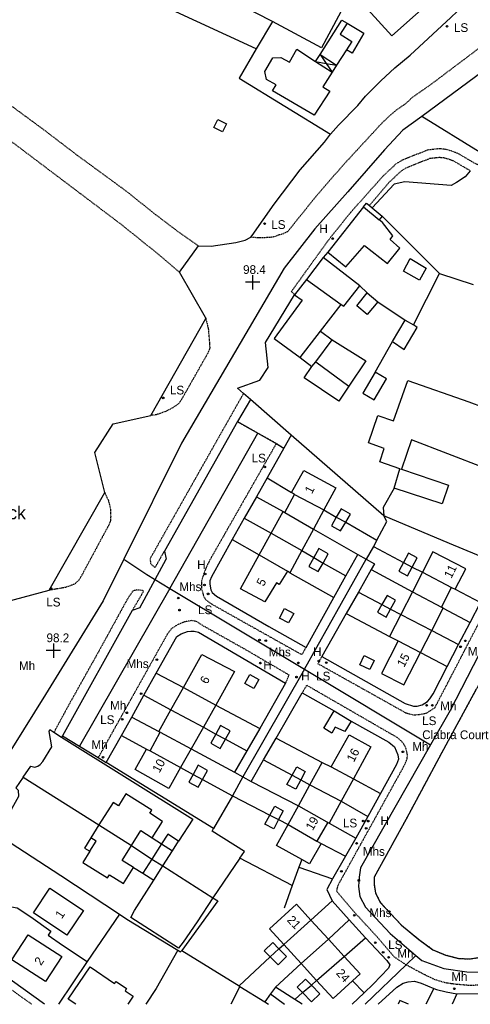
# Model space of a CAD drawing. Header units: metres. Extents: x 611948 to 1225781, y 656699 to 1316021.
# Tile 9 of 169: x 612098 to 612202, y 657643 to 657869. Entities that reach past the tile are written whole.
import ezdxf

# ---------------------------------------------------------------- set-up
doc = ezdxf.new("R2010")
doc.units = ezdxf.units.M
doc.linetypes.add('4696-16$0$PECK', pattern=[0.2, 0.1, -0.1])
for name, color, linetype in [('4696-16$0$BLD_INN_W', 253, 'Continuous'), ('4696-16$0$BLD_OTL_P', 253, 'Continuous'), ('4696-16$0$BLD_OTL_S', 253, 'Continuous'), ('4696-16$0$GEN_LIN_D', 253, 'Continuous'), ('4696-16$0$GEN_PCK_D', 253, '4696-16$0$PECK'), ('4696-16$0$HT_CTRL', 253, 'Continuous'), ('4696-16$0$OTHER_SYM', 253, 'Continuous'), ('4696-16$0$POLE_SYMB', 253, 'Continuous'), ('4696-16$0$ROADS', 253, 'Continuous'), ('4696-16$0$ROADS_CTR', 253, 'Continuous'), ('4696-16$0$ROADS_PCK', 253, '4696-16$0$PECK')]:
    doc.layers.add(name, color=color, linetype=linetype)
doc.styles.add('4696-16$0$STANDARD', font='txt')

# ---------------------------------------------------------------- blocks, each defined once
blk = doc.blocks.new('4696-16$0$13', base_point=(160450.170478, 242323.105036))
blk.add_circle((160450.170478, 242323.105036), 0.187958)
blk = doc.blocks.new('4696-16$0$35', base_point=(150.27109, 306.896499))
for p, q in [((151.914023, 306.896499), (148.62816, 306.896499)), ((150.27109, 308.539432), (150.27109, 305.253567))]:
    blk.add_line(p, q)
blk = doc.blocks.new('4696-16')
at = {"layer": '4696-16$0$BLD_INN_W', "flags": 128}
for points in [[(612173.392, 657868.091), (612171.832, 657865.642), (612174.433, 657863.962), (612173.226, 657862.04)], [(612167.187, 657860.948), (612170.966, 657858.47)], [(612167.187, 657860.948), (612168.613, 657858.893)], [(612166.154, 657859.334), (612169.983, 657856.917)], [(612166.154, 657859.334), (612168.613, 657858.893)], [(612168.613, 657858.893), (612169.983, 657856.917)], [(612168.613, 657858.893), (612170.966, 657858.47)], [(612177.143, 657826.039), (612180.749, 657823.042)], [(612164.061, 657809.428), (612172.015, 657803.656)], [(612166.262, 657790.582), (612173.774, 657785)], [(612185.458, 657766.055), (612185.839, 657765.957)], [(612161.352, 657760.188), (612168.094, 657756.651)], [(612159.155, 657756.004), (612165.669, 657752.206)], [(612170.917, 657754.937), (612173.058, 657753.826)], [(612156, 657751.336), (612163.019, 657747.347)], [(612153.239, 657746.341), (612159.722, 657742.573)], [(612165.786, 657745.735), (612167.886, 657744.462)], [(612186.279, 657744.567), (612188.274, 657743.494)], [(612190.644, 657742.36), (612197.28, 657738.87)], [(612188.35, 657737.896), (612194.984, 657734.358)], [(612181.331, 657734.96), (612183.304, 657733.93)], [(612185.699, 657732.693), (612192.745, 657729.028)], [(612185.108, 657726.625), (612190.173, 657723.96)], [(612135.94, 657715.968), (612143.33, 657711.934)], [(612133.034, 657710.84), (612140.479, 657706.849)], [(612130.622, 657705.686), (612137.696, 657701.893)], [(612143.365, 657705.285), (612145.524, 657704.126)], [(612128.343, 657701.415), (612135.278, 657697.631)], [(612169.752, 657697.761), (612174.816, 657695.032)], [(612138.158, 657696.059), (612140.314, 657694.893)], [(612160.803, 657695.893), (612162.791, 657694.816)], [(612164.861, 657693.657), (612172.038, 657689.905)], [(612162.229, 657688.837), (612169.299, 657684.851)], [(612155.711, 657686.718), (612157.703, 657685.707)], [(612116.593, 657684.46), (612124, 657679.745)], [(612159.904, 657684.582), (612166.481, 657680.726)], [(612114.485, 657678.429), (612115.949, 657680.733), (612114.742, 657681.513)], [(612130.909, 657680.129), (612133.402, 657678.546)], [(612128.707, 657676.663), (612131.219, 657675.107)], [(612158.897, 657657.076), (612165.116, 657662.669)], [(612162.876, 657652.722), (612169.096, 657658.311)], [(612155.757, 657654.253), (612157.792, 657656.082)], [(612166.414, 657648.85), (612172.723, 657654.343)], [(612163.21, 657646.059), (612165.2, 657647.794)]]:
    blk.add_lwpolyline(points, dxfattribs=at)
at = {"layer": '4696-16$0$BLD_OTL_P', "flags": 128}
for points in [[(612173.392, 657868.091), (612177.215, 657865.855), (612174.536, 657861.273), (612173.226, 657862.04)], [(612166.154, 657859.334), (612167.187, 657860.948)], [(612170.966, 657858.47), (612169.983, 657856.917)], [(612169.957, 657795.603), (612177.645, 657790.762)], [(612114.742, 657681.513), (612113.281, 657679.184), (612114.485, 657678.429)]]:
    blk.add_lwpolyline(points, dxfattribs=at)
at = {"layer": '4696-16$0$BLD_OTL_S', "flags": 128}
for points in [[(612194.421, 657874.927), (612183.602, 657865.201), (612178.13, 657871.288), (612185.338, 657877.77), (612182.751, 657880.648), (612186.36, 657883.893), (612194.421, 657874.927)], [(612167.187, 657860.948), (612172.2, 657868.788), (612173.392, 657868.091)], [(612169.983, 657856.917), (612167.832, 657853.517), (612169.449, 657852.572), (612165.881, 657847.044), (612156.345, 657852.619), (612157.137, 657853.973), (612154.951, 657855.251), (612154.55, 657857.02), (612156.406, 657860.198), (612158.246, 657860.286), (612160.171, 657859.161), (612161.912, 657862.139), (612166.154, 657859.334)], [(612173.226, 657862.04), (612170.966, 657858.47)], [(612167.187, 657860.948), (612170.966, 657858.47)], [(612166.154, 657859.334), (612169.983, 657856.917)], [(612143.828, 657846.089), (612145.811, 657845.08), (612144.878, 657843.246), (612142.895, 657844.254), (612143.828, 657846.089)], [(612177.143, 657826.039), (612168.986, 657815.662)], [(612177.143, 657826.039), (612177.839, 657826.925), (612178.491, 657826.372)], [(612178.491, 657826.372), (612179.14, 657825.822)], [(612179.14, 657825.822), (612181.429, 657823.883)], [(612181.429, 657823.883), (612180.749, 657823.042)], [(612168.986, 657815.662), (612173.074, 657812.318), (612177.367, 657817.22), (612182.626, 657813.092), (612185.457, 657816.592), (612183.228, 657818.582), (612183.858, 657819.39), (612181.475, 657822.438), (612180.749, 657823.042)], [(612167.877, 657814.419), (612164.061, 657809.428)], [(612176.274, 657807.98), (612167.877, 657814.419)], [(612187.832, 657814.217), (612191.505, 657811.991), (612189.964, 657809.268), (612186.319, 657811.334), (612187.832, 657814.217)], [(612164.061, 657809.428), (612161.379, 657805.921)], [(612172.015, 657803.656), (612172.617, 657803.299), (612176.274, 657807.98)], [(612161.379, 657805.921), (612163.087, 657804.65), (612156.691, 657795.913), (612162.616, 657791.563)], [(612180.415, 657804.261), (612177.989, 657801.387), (612175.638, 657803.375), (612178.003, 657806.389)], [(612178.003, 657806.389), (612180.415, 657804.261)], [(612167.306, 657797.589), (612172.015, 657803.656)], [(612162.616, 657791.563), (612167.306, 657797.589)], [(612166.262, 657790.582), (612169.957, 657795.603)], [(612165.307, 657789.516), (612166.262, 657790.582)], [(612177.645, 657790.762), (612173.774, 657785)], [(612173.774, 657785), (612171.512, 657781.547), (612163.561, 657786.907), (612165.307, 657789.516)], [(612179.818, 657788.19), (612176.947, 657783.393), (612179.555, 657781.833), (612182.427, 657786.629), (612179.818, 657788.19)], [(612185.458, 657766.055), (612180.848, 657767.651), (612181.833, 657770.717), (612178.244, 657771.959), (612180.452, 657778.232), (612183.999, 657777.071), (612187.312, 657786.272), (612201.282, 657781.424), (612217.62, 657775.308), (612215.157, 657768.071)], [(612204.784, 657766.297), (612188.144, 657772.652), (612185.839, 657765.957)], [(612160.625, 657760.626), (612163.47, 657765.634), (612170.834, 657761.675), (612168.094, 657756.651)], [(612184.161, 657761.627), (612185.458, 657766.055)], [(612185.839, 657765.957), (612196.601, 657762.313), (612195.164, 657757.984), (612184.161, 657761.627)], [(612161.352, 657760.188), (612160.625, 657760.626)], [(612159.155, 657756.004), (612161.352, 657760.188)], [(612161.352, 657760.188), (612168.094, 657756.651)], [(612156, 657751.336), (612158.714, 657756.244)], [(612158.714, 657756.244), (612159.155, 657756.004)], [(612159.155, 657756.004), (612165.669, 657752.206)], [(612168.094, 657756.651), (612165.669, 657752.206)], [(612173.058, 657753.826), (612174.126, 657755.691), (612172.036, 657756.889), (612170.917, 657754.937)], [(612170.917, 657754.937), (612169.812, 657753.009), (612171.903, 657751.811), (612173.058, 657753.826)], [(612170.917, 657754.937), (612173.058, 657753.826)], [(612165.669, 657752.206), (612163.019, 657747.347)], [(612153.239, 657746.341), (612156, 657751.336)], [(612156, 657751.336), (612163.019, 657747.347)], [(612163.019, 657747.347), (612160.265, 657742.244)], [(612167.886, 657744.462), (612169.054, 657746.586), (612166.905, 657747.768), (612165.786, 657745.735)], [(612198.13, 657738.457), (612200.53, 657743.166), (612193.038, 657747.016), (612190.644, 657742.36)], [(612159.722, 657742.573), (612157.857, 657739.558), (612157.191, 657739.922), (612154.518, 657735.546), (612148.95, 657738.583), (612153.239, 657746.341)], [(612153.239, 657746.341), (612159.722, 657742.573)], [(612165.786, 657745.735), (612164.649, 657743.668), (612166.799, 657742.486), (612167.886, 657744.462)], [(612165.786, 657745.735), (612167.886, 657744.462)], [(612188.274, 657743.494), (612189.434, 657745.622), (612187.445, 657746.707), (612186.279, 657744.567)], [(612160.265, 657742.244), (612159.722, 657742.573)], [(612186.279, 657744.567), (612185.195, 657742.578), (612187.183, 657741.493), (612188.274, 657743.494)], [(612186.279, 657744.567), (612188.274, 657743.494)], [(612190.644, 657742.36), (612188.35, 657737.896)], [(612190.644, 657742.36), (612197.28, 657738.87)], [(612194.984, 657734.358), (612197.28, 657738.87)], [(612197.28, 657738.87), (612198.13, 657738.457)], [(612183.304, 657733.93), (612184.459, 657735.975), (612182.521, 657737.057), (612181.331, 657734.96)], [(612188.35, 657737.896), (612185.699, 657732.693)], [(612188.35, 657737.896), (612194.984, 657734.358)], [(612159.065, 657734.018), (612161.155, 657732.904), (612159.994, 657730.726), (612157.904, 657731.84), (612159.065, 657734.018)], [(612181.331, 657734.96), (612180.353, 657733.175), (612182.292, 657732.092), (612183.304, 657733.93)], [(612181.331, 657734.96), (612183.304, 657733.93)], [(612192.745, 657729.028), (612195.374, 657734.154)], [(612195.374, 657734.154), (612194.984, 657734.358)], [(612185.699, 657732.693), (612183.09, 657727.661)], [(612185.699, 657732.693), (612192.745, 657729.028)], [(612190.173, 657723.96), (612192.745, 657729.028)], [(612183.09, 657727.661), (612185.108, 657726.625)], [(612185.108, 657726.625), (612181.279, 657719.173), (612186.351, 657716.566), (612190.173, 657723.96)], [(612185.108, 657726.625), (612190.173, 657723.96)], [(612135.94, 657715.968), (612140.17, 657723.483), (612147.633, 657719.587), (612143.33, 657711.934)], [(612177.308, 657723.261), (612179.593, 657722.169), (612178.587, 657720.063), (612176.302, 657721.155), (612177.308, 657723.261)], [(612151.086, 657718.913), (612153.169, 657717.763), (612152.029, 657715.7), (612149.947, 657716.852), (612151.086, 657718.913)], [(612133.034, 657710.84), (612135.94, 657715.968)], [(612135.94, 657715.968), (612143.33, 657711.934)], [(612143.33, 657711.934), (612140.479, 657706.849)], [(612130.258, 657705.902), (612133.034, 657710.84)], [(612133.034, 657710.84), (612140.479, 657706.849)], [(612174.326, 657708.273), (612172.869, 657705.849), (612170.685, 657706.846), (612169.873, 657705.497), (612168.031, 657706.605), (612170.44, 657710.61)], [(612170.44, 657710.61), (612174.326, 657708.273)], [(612140.479, 657706.849), (612137.696, 657701.893)], [(612145.524, 657704.126), (612146.596, 657706.047), (612144.444, 657707.244), (612143.365, 657705.285)], [(612128.343, 657701.415), (612130.622, 657705.686)], [(612130.622, 657705.686), (612130.258, 657705.902)], [(612130.622, 657705.686), (612137.696, 657701.893)], [(612143.365, 657705.285), (612142.184, 657703.176), (612144.337, 657701.98), (612145.524, 657704.126)], [(612143.365, 657705.285), (612145.524, 657704.126)], [(612169.752, 657697.761), (612173.848, 657705.109), (612178.791, 657702.37), (612174.816, 657695.032)], [(612135.278, 657697.631), (612132.608, 657692.832), (612124.88, 657697.172), (612127.46, 657701.86)], [(612127.46, 657701.86), (612128.343, 657701.415)], [(612137.696, 657701.893), (612135.278, 657697.631)], [(612128.343, 657701.415), (612135.278, 657697.631)], [(612140.314, 657694.893), (612141.442, 657696.961), (612139.292, 657698.14), (612138.158, 657696.059)], [(612160.803, 657695.893), (612161.876, 657697.788), (612163.786, 657696.706), (612162.791, 657694.816)], [(612164.861, 657693.657), (612167.671, 657698.801)], [(612167.671, 657698.801), (612169.752, 657697.761)], [(612169.752, 657697.761), (612174.816, 657695.032)], [(612138.158, 657696.059), (612137.174, 657694.278), (612139.325, 657693.099), (612140.314, 657694.893)], [(612138.158, 657696.059), (612140.314, 657694.893)], [(612162.791, 657694.816), (612161.653, 657692.653), (612159.591, 657693.753), (612160.803, 657695.893)], [(612160.803, 657695.893), (612162.791, 657694.816)], [(612162.229, 657688.837), (612164.861, 657693.657)], [(612164.861, 657693.657), (612172.038, 657689.905)], [(612174.816, 657695.032), (612172.038, 657689.905)], [(612128.771, 657681.537), (612131.122, 657685.267), (612128.249, 657687.2), (612128.656, 657687.834), (612122.723, 657691.557), (612121.037, 657688.869), (612119.833, 657689.624), (612116.593, 657684.46)], [(612155.711, 657686.718), (612156.852, 657688.783), (612158.758, 657687.731), (612157.703, 657685.707)], [(612159.904, 657684.582), (612162.229, 657688.837)], [(612162.229, 657688.837), (612169.299, 657684.851)], [(612172.038, 657689.905), (612169.299, 657684.851)], [(612157.703, 657685.707), (612156.587, 657683.564), (612154.581, 657684.672), (612155.711, 657686.718)], [(612155.711, 657686.718), (612157.703, 657685.707)], [(612116.593, 657684.46), (612114.742, 657681.513)], [(612116.593, 657684.46), (612124, 657679.745)], [(612162.987, 657676.535), (612157.26, 657679.74), (612159.904, 657684.582)], [(612159.904, 657684.582), (612166.481, 657680.726)], [(612169.299, 657684.851), (612168.919, 657684.971), (612166.481, 657680.726)], [(612124, 657679.745), (612126.155, 657683.178), (612128.771, 657681.537)], [(612134.826, 657680.789), (612132.332, 657682.372), (612130.909, 657680.129)], [(612124.486, 657674.708), (612121.87, 657676.35), (612124, 657679.745)], [(612130.909, 657680.129), (612128.707, 657676.663)], [(612133.402, 657678.546), (612134.826, 657680.789)], [(612167.482, 657680.246), (612164.764, 657675.54), (612162.987, 657676.535)], [(612166.481, 657680.726), (612167.482, 657680.246)], [(612114.485, 657678.429), (612112.885, 657675.879), (612118.558, 657672.319), (612119.032, 657673.074), (612122.209, 657671.081), (612124.486, 657674.708)], [(612131.219, 657675.107), (612133.402, 657678.546)], [(612128.707, 657676.663), (612126.627, 657673.384)], [(612128.707, 657676.663), (612131.219, 657675.107)], [(612129.12, 657671.802), (612131.219, 657675.107)], [(612126.627, 657673.384), (612129.12, 657671.802)], [(612109.243, 657659.198), (612101.576, 657664.356), (612105.382, 657670.014), (612113.05, 657664.856), (612109.243, 657659.198)], [(612158.897, 657657.076), (612155.601, 657660.683), (612161.775, 657666.325), (612165.116, 657662.669)], [(612158.897, 657657.076), (612165.116, 657662.669)], [(612165.116, 657662.669), (612169.096, 657658.311)], [(612104.381, 657648.573), (612096.666, 657653.581), (612100.396, 657659.327), (612108.112, 657654.319), (612104.381, 657648.573)], [(612155.757, 657654.253), (612154.414, 657655.605), (612156.353, 657657.531), (612157.792, 657656.082)], [(612162.876, 657652.722), (612158.897, 657657.076)], [(612162.876, 657652.722), (612169.096, 657658.311)], [(612169.096, 657658.311), (612172.723, 657654.343)], [(612155.757, 657654.253), (612157.792, 657656.082)], [(612157.792, 657656.082), (612159.512, 657654.35), (612157.574, 657652.425), (612155.757, 657654.253)], [(612166.414, 657648.85), (612162.876, 657652.722)], [(612166.414, 657648.85), (612172.723, 657654.343)], [(612172.723, 657654.343), (612176.348, 657650.375), (612174.592, 657648.771)], [(612111.335, 657643.382), (612109.554, 657644.593), (612114.55, 657651.939), (612120.16, 657648.124), (612120.508, 657648.635), (612122.901, 657647.007), (612122.561, 657646.506), (612124.44, 657645.228), (612123.184, 657643.382)], [(612163.21, 657646.059), (612161.963, 657647.335), (612163.847, 657649.177), (612165.2, 657647.794)], [(612163.21, 657646.059), (612165.2, 657647.794)], [(612165.2, 657647.794), (612167.133, 657645.816), (612165.248, 657643.974), (612163.21, 657646.059)], [(612174.592, 657648.771), (612170.174, 657644.734), (612166.414, 657648.85)], [(612187.404, 657643.382), (612185.484, 657644.271), (612185.072, 657643.382)]]:
    blk.add_lwpolyline(points, dxfattribs=at)
at = {"layer": '4696-16$0$GEN_LIN_D', "flags": 128}
for points in [[(612152.608, 657862.249), (612065.197, 657902.566)], [(612182.5, 657890.441), (612167.503, 657862.492), (612156.306, 657868.538)], [(612169.58, 657842.7), (612171.418, 657844.787), (612175.835, 657849.272), (612177.565, 657851.402), (612181.088, 657854.882), (612184.312, 657857.899), (612187.799, 657860.798), (612197.156, 657869.391), (612202.948, 657875.003)], [(612156.306, 657868.538), (612148.985, 657872.258)], [(612156.306, 657868.538), (612152.608, 657862.249)], [(612152.608, 657862.249), (612148.652, 657855.522), (612169.58, 657842.7)], [(612151.346, 657819.14), (612151.684, 657819.515), (612156.668, 657826.663), (612162.649, 657834.517), (612168.178, 657840.829), (612169.58, 657842.7)], [(612201.582, 657834.314), (612200.438, 657832.889), (612198.44, 657831.602), (612197.182, 657830.973), (612186.577, 657831.793), (612184.122, 657831.253), (612179.14, 657825.822)], [(612181.429, 657823.883), (612194.551, 657810.755)], [(612139.373, 657817.088), (612142.234, 657817.064), (612147.932, 657817.854), (612150.09, 657818.446), (612151.346, 657819.14)], [(612135.024, 657811.063), (612139.373, 657817.088)], [(612168.986, 657815.662), (612167.877, 657814.419)], [(612140.983, 657800.67), (612135.024, 657811.063)], [(612188.605, 657799.023), (612194.551, 657810.755)], [(612194.551, 657810.755), (612202.208, 657808.3)], [(612176.274, 657807.98), (612178.003, 657806.389)], [(612149.673, 657783.318), (612148.268, 657784.544), (612153.381, 657786.312), (612155.325, 657789.263), (612154.675, 657794.982), (612161.379, 657805.921)], [(612180.415, 657804.261), (612186.699, 657800.073)], [(612128.494, 657778.279), (612141.031, 657800.478)], [(612140.983, 657800.67), (612141.031, 657800.478)], [(612183.763, 657795.196), (612186.699, 657800.073)], [(612183.763, 657795.196), (612186.474, 657793.409), (612189.388, 657798.406), (612188.605, 657799.023)], [(612186.699, 657800.073), (612188.605, 657799.023)], [(612167.306, 657797.589), (612169.957, 657795.603)], [(612179.818, 657788.19), (612183.763, 657795.196)], [(612162.616, 657791.563), (612165.307, 657789.516)], [(612151.264, 657781.928), (612149.673, 657783.318)], [(612151.264, 657781.928), (612148.261, 657776.859)], [(612160.589, 657773.786), (612151.264, 657781.928)], [(612117.929, 657760.582), (612115.655, 657769.807), (612119.862, 657776.352), (612128.494, 657778.279)], [(612148.261, 657776.859), (612131.553, 657747.182)], [(612160.589, 657773.786), (612158.886, 657770.765)], [(612181.794, 657755.272), (612160.589, 657773.786)], [(612158.886, 657770.765), (612155.078, 657764.013)], [(612155.078, 657764.013), (612152.622, 657759.658)], [(612155.078, 657764.013), (612160.625, 657760.626)], [(612105.22, 657738.213), (612117.929, 657760.582)], [(612184.161, 657761.627), (612181.644, 657757.212), (612181.794, 657755.272)], [(612152.622, 657759.658), (612149.843, 657754.727)], [(612152.622, 657759.658), (612158.714, 657756.244)], [(612168.094, 657756.651), (612170.917, 657754.937)], [(612149.843, 657754.727), (612147.074, 657749.818)], [(612149.843, 657754.727), (612156, 657751.336)], [(612173.058, 657753.826), (612180.164, 657749.731)], [(612180.164, 657749.731), (612182.502, 657753.995), (612181.794, 657755.272)], [(612208.442, 657744.145), (612196.844, 657748.899), (612181.794, 657755.272)], [(612165.669, 657752.206), (612175.804, 657746.405)], [(612147.074, 657749.818), (612142.319, 657741.323), (612141.959, 657740.402), (612141.939, 657739.601), (612142.18, 657738.32), (612142.521, 657737.74), (612143.502, 657736.88), (612155.449, 657729.921), (612163.996, 657725.141)], [(612147.074, 657749.818), (612153.239, 657746.341)], [(612180.164, 657749.731), (612179.424, 657748.249)], [(612131.553, 657747.182), (612131.954, 657745.341)], [(612163.019, 657747.347), (612165.786, 657745.735)], [(612179.424, 657748.249), (612177.732, 657745.317)], [(612179.424, 657748.249), (612186.279, 657744.567)], [(612173.084, 657741.506), (612175.804, 657746.405)], [(612175.804, 657746.405), (612177.732, 657745.317)], [(612177.732, 657745.317), (612179.627, 657744.246), (612178.888, 657742.942)], [(612167.886, 657744.462), (612173.084, 657741.506)], [(612178.888, 657742.942), (612175.966, 657737.783)], [(612178.888, 657742.942), (612188.35, 657737.896)], [(612188.274, 657743.494), (612190.644, 657742.36)], [(612160.265, 657742.244), (612170.351, 657736.586)], [(612170.351, 657736.586), (612173.084, 657741.506)], [(612094.923, 657735.004), (612095.268, 657735.609), (612105.22, 657738.213)], [(612198.13, 657738.457), (612203.909, 657735.401)], [(612163.996, 657725.141), (612170.351, 657736.586)], [(612175.966, 657737.783), (612173.174, 657732.874)], [(612175.966, 657737.783), (612181.331, 657734.96)], [(612124.219, 657733.567), (612108.232, 657704.895)], [(612125.959, 657734.188), (612124.219, 657733.567)], [(612183.304, 657733.93), (612185.699, 657732.693)], [(612195.374, 657734.154), (612201.575, 657730.833)], [(612201.575, 657730.833), (612203.909, 657735.401)], [(612173.174, 657732.874), (612167.577, 657723.081)], [(612173.174, 657732.874), (612183.09, 657727.661)], [(612192.745, 657729.028), (612198.908, 657725.778)], [(612198.908, 657725.778), (612201.575, 657730.833)], [(612129.719, 657719.252), (612134.425, 657727.668), (612135.385, 657728.268), (612136.865, 657728.809), (612137.645, 657728.89), (612138.405, 657728.87), (612139.346, 657728.63), (612159.318, 657716.912)], [(612202.957, 657715.564), (612194.981, 657700.913), (612186.891, 657685.817), (612179.615, 657672.525), (612179.609, 657670.635), (612179.881, 657668.91), (612180.986, 657666.738), (612185.807, 657661.494), (612189.829, 657658.227), (612193.019, 657655.88), (612195.907, 657654.674), (612198.908, 657653.913), (612201.355, 657653.765), (612203.693, 657654.119)], [(612196.28, 657720.782), (612198.908, 657725.778)], [(612167.577, 657723.081), (612186.708, 657712.263), (612188.588, 657711.703), (612189.389, 657711.704), (612190.569, 657711.985), (612191.748, 657712.726), (612192.328, 657713.326), (612193.068, 657714.528), (612196.28, 657720.782)], [(612190.173, 657723.96), (612196.28, 657720.782)], [(612126.882, 657714.178), (612129.719, 657719.252)], [(612129.719, 657719.252), (612135.94, 657715.968)], [(612159.318, 657716.912), (612153.379, 657706.539)], [(612124.092, 657709.188), (612126.882, 657714.178)], [(612126.882, 657714.178), (612133.034, 657710.84)], [(612157.126, 657704.363), (612163.08, 657714.692)], [(612163.08, 657714.692), (612170.44, 657710.61)], [(612143.33, 657711.934), (612153.379, 657706.539)], [(612121.741, 657704.983), (612124.092, 657709.188)], [(612124.092, 657709.188), (612130.258, 657705.902)], [(612140.479, 657706.849), (612143.365, 657705.285)], [(612153.379, 657706.539), (612150.472, 657701.464)], [(612174.326, 657708.273), (612182.912, 657703.433), (612184.233, 657702.373), (612185.014, 657700.552), (612185.115, 657699.512), (612184.676, 657698.31), (612181.039, 657691.636)], [(612099.263, 657695.397), (612101.01, 657697.946), (612101.951, 657697.711), (612102.591, 657697.915), (612103.149, 657698.318), (612103.766, 657699.001), (612105.828, 657702.333), (612105.209, 657705.851), (612105.327, 657706.312), (612106.294, 657705.706)], [(612106.294, 657705.706), (612108.026, 657704.604)], [(612108.232, 657704.895), (612108.026, 657704.604)], [(612108.026, 657704.604), (612138.106, 657685.778), (612134.826, 657680.789)], [(612108.232, 657704.895), (612112.132, 657702.506)], [(612118.258, 657698.755), (612121.741, 657704.983)], [(612121.741, 657704.983), (612127.46, 657701.86)], [(612145.524, 657704.126), (612150.472, 657701.464)], [(612154.25, 657699.371), (612157.126, 657704.363)], [(612157.126, 657704.363), (612167.671, 657698.801)], [(612112.132, 657702.506), (612116.415, 657699.884)], [(612137.696, 657701.893), (612147.647, 657696.528)], [(612116.415, 657699.884), (612118.258, 657698.755)], [(612150.472, 657701.464), (612147.647, 657696.528)], [(612142.773, 657683.615), (612118.258, 657698.755)], [(612135.278, 657697.631), (612138.158, 657696.059)], [(612151.389, 657694.409), (612154.25, 657699.371)], [(612154.25, 657699.371), (612160.803, 657695.893)], [(612099.263, 657695.397), (612097.575, 657692.946), (612098.078, 657692.469), (612098.166, 657691.009), (612096.62, 657688.22), (612095.33, 657686.153), (612093.316, 657684.881)], [(612099.263, 657695.397), (612116.593, 657684.46)], [(612149.552, 657695.45), (612147.19, 657691.163)], [(612147.647, 657696.528), (612149.552, 657695.45)], [(612149.552, 657695.45), (612151.389, 657694.409)], [(612140.314, 657694.893), (612147.19, 657691.163)], [(612151.389, 657694.409), (612162.229, 657688.837)], [(612162.791, 657694.816), (612164.861, 657693.657)], [(612174.816, 657695.032), (612181.039, 657691.636)], [(612147.19, 657691.163), (612142.773, 657683.615)], [(612147.19, 657691.163), (612155.711, 657686.718)], [(612181.039, 657691.636), (612178.165, 657686.439)], [(612172.038, 657689.905), (612178.165, 657686.439)], [(612178.165, 657686.439), (612175.355, 657681.463)], [(612157.703, 657685.707), (612159.904, 657684.582)], [(612169.299, 657684.851), (612175.355, 657681.463)], [(612092.923, 657682.596), (612107.853, 657672.897), (612121.307, 657664.002)], [(612148.817, 657676.85), (612149.863, 657678.415), (612142.494, 657683.054), (612142.773, 657683.615)], [(612124, 657679.745), (612128.707, 657676.663)], [(612128.771, 657681.537), (612130.909, 657680.129)], [(612167.482, 657680.246), (612172.995, 657677.286)], [(612175.355, 657681.463), (612172.995, 657677.286)], [(612172.995, 657677.286), (612170.078, 657672.121)], [(612131.219, 657675.107), (612142.683, 657667.737)], [(612148.817, 657676.85), (612142.683, 657667.737)], [(612160.837, 657670.56), (612148.817, 657676.85)], [(612162.369, 657674.817), (612160.837, 657670.56)], [(612162.987, 657676.535), (612162.369, 657674.817)], [(612162.369, 657674.817), (612170.078, 657672.121)], [(612124.486, 657674.708), (612126.627, 657673.384)], [(612142.683, 657667.737), (612139.051, 657662.256), (612135.835, 657657.597), (612134.782, 657656.211), (612123.9, 657663.256), (612124.712, 657664.9), (612129.12, 657671.802)], [(612160.837, 657670.56), (612158.972, 657665.372)], [(612170.078, 657672.121), (612168.752, 657669.695), (612169.985, 657667.048)], [(612087.818, 657667.231), (612097.866, 657665.472), (612101.017, 657663.395), (612105.59, 657660.167), (612105.001, 657659.228), (612108.269, 657656.925), (612113.901, 657653.219)], [(612142.683, 657667.737), (612143.821, 657667.093), (612135.55, 657655.7)], [(612165.116, 657662.669), (612169.985, 657667.048)], [(612169.985, 657667.048), (612173.834, 657662.722)], [(612121.307, 657664.002), (612113.901, 657653.219)], [(612121.307, 657664.002), (612122.947, 657662.918), (612134.674, 657655.77)], [(612169.096, 657658.311), (612173.834, 657662.722)], [(612173.834, 657662.722), (612177.614, 657658.603)], [(612157.792, 657656.082), (612158.897, 657657.076)], [(612172.723, 657654.343), (612177.614, 657658.603)], [(612177.614, 657658.603), (612182.491, 657653.437), (612183.183, 657652.434), (612182.875, 657651.685), (612179.33, 657647.972), (612177.292, 657646.026)], [(612104.131, 657643.382), (612089.963, 657653.587), (612086.865, 657655.696)], [(612134.674, 657655.77), (612129.654, 657646.997), (612127.298, 657643.382)], [(612134.674, 657655.77), (612135.243, 657655.423), (612135.55, 657655.7)], [(612135.55, 657655.7), (612148.681, 657647.59)], [(612113.901, 657653.219), (612107.326, 657643.382)], [(612148.681, 657647.59), (612155.757, 657654.253)], [(612156.963, 657647.326), (612162.876, 657652.722)], [(612165.2, 657647.794), (612166.414, 657648.85)], [(612177.292, 657646.026), (612174.592, 657648.771)], [(612180.482, 657643.382), (612184.766, 657647.302), (612186.188, 657648.242), (612187.328, 657648.544), (612188.775, 657648.651), (612190.331, 657648.255), (612193.22, 657647.038)], [(612148.868, 657647.474), (612146.764, 657643.382)], [(612148.681, 657647.59), (612148.868, 657647.474)], [(612148.868, 657647.474), (612154.55, 657643.926)], [(612155.869, 657645.785), (612154.55, 657643.926)], [(612156.963, 657647.326), (612155.869, 657645.785)], [(612161.398, 657644.483), (612156.963, 657647.326)], [(612161.398, 657644.483), (612163.21, 657646.059)], [(612177.292, 657646.026), (612174.52, 657643.382)], [(612193.22, 657647.038), (612191.399, 657643.382)], [(612193.22, 657647.038), (612193.858, 657646.769), (612196.081, 657646.205), (612198.49, 657645.812)], [(612198.49, 657645.812), (612197.453, 657643.382)], [(612198.49, 657645.812), (612204.489, 657645.821)], [(612154.55, 657643.926), (612155.409, 657643.382)], [(612163.115, 657643.382), (612161.398, 657644.483)]]:
    blk.add_lwpolyline(points, dxfattribs=at)
at = {"layer": '4696-16$0$GEN_PCK_D', "flags": 128}
for points in [[(612053.511, 657866.645), (612057.093, 657867.729), (612061.318, 657868.089), (612064.97, 657867.587), (612070.251, 657866.177), (612074.251, 657864.412), (612078.559, 657861.971), (612093.578, 657851.358), (612103.727, 657843.889), (612111.669, 657837.836), (612122.632, 657829.805), (612129.472, 657824.35), (612134.565, 657820.477), (612139.373, 657817.088)], [(612135.024, 657811.063), (612130.649, 657814.811), (612121.721, 657821.996), (612097.682, 657840.158), (612089.205, 657846.114), (612080.419, 657852.997), (612075.525, 657855.951), (612070.558, 657858.304), (612065.369, 657860.225), (612058.926, 657860.98), (612055.315, 657860.138), (612052.94, 657858.525), (612050.469, 657855.45), (612047.289, 657848.08)], [(612201.582, 657834.314), (612197.841, 657836.492), (612196.703, 657836.923), (612195.529, 657837.244), (612194.486, 657837.345), (612192.244, 657837.088), (612186.848, 657834.92), (612185.817, 657834.304), (612182.972, 657831.639), (612178.491, 657826.372)], [(612148.261, 657776.859), (612152.957, 657774.226)], [(612152.957, 657774.226), (612157.184, 657771.856)], [(612157.184, 657771.856), (612158.886, 657770.765)], [(612222.796, 657685.579), (612226.181, 657689.85), (612226.308, 657691.245), (612226.547, 657697.964), (612226.687, 657704.881), (612226.088, 657708.908), (612225.599, 657711.388), (612224.037, 657717.154), (612223.256, 657719.285), (612221.346, 657722.24), (612219.472, 657723.747), (612213.231, 657727.149), (612211.675, 657727.544), (612210.533, 657727.242), (612209.448, 657726.69), (612208.638, 657725.831), (612207.268, 657723.695), (612202.957, 657715.564), (612194.981, 657700.913), (612186.891, 657685.817), (612179.615, 657672.525), (612179.609, 657670.635), (612179.881, 657668.91), (612180.986, 657666.738), (612185.807, 657661.494), (612189.829, 657658.227), (612193.019, 657655.88), (612195.907, 657654.674), (612198.908, 657653.913), (612201.355, 657653.765), (612203.693, 657654.119), (612206.199, 657655.139), (612208.792, 657656.965), (612211.19, 657658.958), (612213.619, 657661.535), (612217.167, 657666.193), (612219.069, 657669.495), (612218.688, 657671.72), (612218.118, 657676.003), (612222.796, 657685.579)]]:
    blk.add_lwpolyline(points, dxfattribs=at)
at = {"layer": '4696-16$0$ROADS', "flags": 128}
for points in [[(612169.58, 657842.7), (612171.418, 657844.787), (612175.835, 657849.272), (612177.565, 657851.402), (612181.088, 657854.882), (612184.312, 657857.899), (612187.799, 657860.798), (612197.156, 657869.391), (612202.948, 657875.003)], [(612151.346, 657819.14), (612151.684, 657819.515), (612156.668, 657826.663), (612162.649, 657834.517), (612168.178, 657840.829), (612169.58, 657842.7)], [(612201.582, 657834.314), (612200.438, 657832.889), (612198.44, 657831.602), (612197.182, 657830.973), (612186.577, 657831.793), (612184.122, 657831.253), (612179.14, 657825.822)], [(612177.143, 657826.039), (612168.986, 657815.662)], [(612177.143, 657826.039), (612177.839, 657826.925), (612178.491, 657826.372)], [(612178.491, 657826.372), (612179.14, 657825.822)], [(612139.373, 657817.088), (612142.234, 657817.064), (612147.932, 657817.854), (612150.09, 657818.446), (612151.346, 657819.14)], [(612135.024, 657811.063), (612139.373, 657817.088)], [(612168.986, 657815.662), (612167.877, 657814.419)], [(612167.877, 657814.419), (612164.061, 657809.428)], [(612140.983, 657800.67), (612135.024, 657811.063)], [(612164.061, 657809.428), (612161.379, 657805.921)], [(612149.673, 657783.318), (612148.268, 657784.544), (612153.381, 657786.312), (612155.325, 657789.263), (612154.675, 657794.982), (612161.379, 657805.921)], [(612128.494, 657778.279), (612141.031, 657800.478)], [(612140.983, 657800.67), (612141.031, 657800.478)], [(612151.264, 657781.928), (612149.673, 657783.318)], [(612151.264, 657781.928), (612148.261, 657776.859)], [(612117.929, 657760.582), (612115.655, 657769.807), (612119.862, 657776.352), (612128.494, 657778.279)], [(612148.261, 657776.859), (612131.553, 657747.182)], [(612148.261, 657776.859), (612131.553, 657747.182)], [(612148.261, 657776.859), (612152.957, 657774.226)], [(612152.957, 657774.226), (612157.184, 657771.856)], [(612157.184, 657771.856), (612158.886, 657770.765)], [(612158.886, 657770.765), (612155.078, 657764.013)], [(612155.078, 657764.013), (612152.622, 657759.658)], [(612105.22, 657738.213), (612117.929, 657760.582)], [(612152.622, 657759.658), (612149.843, 657754.727)], [(612149.843, 657754.727), (612147.074, 657749.818)], [(612147.074, 657749.818), (612142.319, 657741.323), (612141.959, 657740.402), (612141.939, 657739.601), (612142.18, 657738.32), (612142.521, 657737.74), (612143.502, 657736.88), (612155.449, 657729.921), (612163.996, 657725.141)], [(612131.553, 657747.182), (612131.954, 657745.341)], [(612131.553, 657747.182), (612131.954, 657745.341)], [(612125.959, 657734.188), (612131.954, 657745.341)], [(612125.959, 657734.188), (612131.954, 657745.341)], [(612173.084, 657741.506), (612175.804, 657746.405)], [(612175.804, 657746.405), (612177.732, 657745.317)], [(612177.732, 657745.317), (612179.627, 657744.246), (612178.888, 657742.942)], [(612178.888, 657742.942), (612175.966, 657737.783)], [(612170.351, 657736.586), (612173.084, 657741.506)], [(612094.923, 657735.004), (612095.268, 657735.609), (612105.22, 657738.213)], [(612163.996, 657725.141), (612170.351, 657736.586)], [(612175.966, 657737.783), (612173.174, 657732.874)], [(612124.219, 657733.567), (612108.232, 657704.895)], [(612124.219, 657733.567), (612108.232, 657704.895)], [(612125.959, 657734.188), (612124.219, 657733.567)], [(612125.959, 657734.188), (612124.219, 657733.567)], [(612201.575, 657730.833), (612203.909, 657735.401)], [(612173.174, 657732.874), (612167.577, 657723.081)], [(612198.908, 657725.778), (612201.575, 657730.833)], [(612129.719, 657719.252), (612134.425, 657727.668), (612135.385, 657728.268), (612136.865, 657728.809), (612137.645, 657728.89), (612138.405, 657728.87), (612139.346, 657728.63), (612159.318, 657716.912)], [(612202.957, 657715.564), (612194.981, 657700.913), (612186.891, 657685.817), (612179.615, 657672.525), (612179.609, 657670.635), (612179.881, 657668.91), (612180.986, 657666.738), (612185.807, 657661.494), (612189.829, 657658.227), (612193.019, 657655.88), (612195.907, 657654.674), (612198.908, 657653.913), (612201.355, 657653.765), (612203.693, 657654.119)], [(612196.28, 657720.782), (612198.908, 657725.778)], [(612167.577, 657723.081), (612186.708, 657712.263), (612188.588, 657711.703), (612189.389, 657711.704), (612190.569, 657711.985), (612191.748, 657712.726), (612192.328, 657713.326), (612193.068, 657714.528), (612196.28, 657720.782)], [(612126.882, 657714.178), (612129.719, 657719.252)], [(612159.318, 657716.912), (612153.379, 657706.539)], [(612124.092, 657709.188), (612126.882, 657714.178)], [(612157.126, 657704.363), (612163.08, 657714.692)], [(612163.08, 657714.692), (612170.44, 657710.61)], [(612121.741, 657704.983), (612124.092, 657709.188)], [(612170.44, 657710.61), (612174.326, 657708.273)], [(612153.379, 657706.539), (612150.472, 657701.464)], [(612174.326, 657708.273), (612182.912, 657703.433), (612184.233, 657702.373), (612185.014, 657700.552), (612185.115, 657699.512), (612184.676, 657698.31), (612181.039, 657691.636)], [(612099.263, 657695.397), (612101.01, 657697.946), (612101.951, 657697.711), (612102.591, 657697.915), (612103.149, 657698.318), (612103.766, 657699.001), (612105.828, 657702.333), (612105.209, 657705.851), (612105.327, 657706.312), (612106.294, 657705.706)], [(612106.294, 657705.706), (612108.026, 657704.604)], [(612108.232, 657704.895), (612108.026, 657704.604)], [(612108.232, 657704.895), (612112.132, 657702.506)], [(612118.258, 657698.755), (612121.741, 657704.983)], [(612154.25, 657699.371), (612157.126, 657704.363)], [(612112.132, 657702.506), (612116.415, 657699.884)], [(612116.415, 657699.884), (612118.258, 657698.755)], [(612150.472, 657701.464), (612147.647, 657696.528)], [(612151.389, 657694.409), (612154.25, 657699.371)], [(612099.263, 657695.397), (612097.575, 657692.946), (612098.078, 657692.469), (612098.166, 657691.009), (612096.62, 657688.22), (612095.33, 657686.153), (612093.316, 657684.881)], [(612147.647, 657696.528), (612149.552, 657695.45)], [(612149.552, 657695.45), (612151.389, 657694.409)], [(612181.039, 657691.636), (612178.165, 657686.439)], [(612178.165, 657686.439), (612175.355, 657681.463)], [(612175.355, 657681.463), (612172.995, 657677.286)], [(612172.995, 657677.286), (612170.078, 657672.121)], [(612170.078, 657672.121), (612168.752, 657669.695), (612169.985, 657667.048)], [(612169.985, 657667.048), (612173.834, 657662.722)], [(612173.834, 657662.722), (612177.614, 657658.603)], [(612177.614, 657658.603), (612182.491, 657653.437), (612183.183, 657652.434), (612182.875, 657651.685), (612179.33, 657647.972), (612177.292, 657646.026)], [(612104.131, 657643.382), (612089.963, 657653.587), (612086.865, 657655.696)], [(612180.482, 657643.382), (612184.766, 657647.302), (612186.188, 657648.242), (612187.328, 657648.544), (612188.775, 657648.651), (612190.331, 657648.255), (612193.22, 657647.038)], [(612155.869, 657645.785), (612154.55, 657643.926)], [(612156.963, 657647.326), (612155.869, 657645.785)], [(612161.398, 657644.483), (612156.963, 657647.326)], [(612177.292, 657646.026), (612174.52, 657643.382)], [(612193.22, 657647.038), (612193.858, 657646.769), (612196.081, 657646.205), (612198.49, 657645.812)], [(612198.49, 657645.812), (612204.489, 657645.821)], [(612154.55, 657643.926), (612155.409, 657643.382)], [(612163.115, 657643.382), (612161.398, 657644.483)]]:
    blk.add_lwpolyline(points, dxfattribs=at)
at = {"layer": '4696-16$0$ROADS_CTR', "flags": 128}
for points in [[(612228.693, 657875.23), (612219.352, 657868.955), (612204.505, 657857.098), (612190.495, 657846.775)], [(612190.495, 657846.775), (612186.177, 657843.626), (612181.975, 657839.109), (612173.571, 657829.511), (612166.007, 657821.042), (612159.004, 657812.009), (612135.472, 657771.924), (612122.269, 657745.311)], [(612257.457, 657722.576), (612261.817, 657734.245), (612268.216, 657749.419), (612274.774, 657771.043), (612276.395, 657780.128), (612277.433, 657788.234), (612274.597, 657801.527), (612270.859, 657812.051), (612261.83, 657818.192), (612257.336, 657820.253), (612247.597, 657828.024), (612237.853, 657833.264), (612226.248, 657835.719), (612217.738, 657838.478), (612203.843, 657838.492), (612190.495, 657846.775)], [(612132.844, 657738.651), (612152.957, 657774.226)], [(612122.269, 657745.311), (612117.544, 657735.784), (612104.377, 657714.33), (612096.813, 657702.19), (612083.087, 657681.019), (612073.562, 657666.904), (612070.249, 657661.821)], [(612122.269, 657745.311), (612127.58, 657741.813), (612132.844, 657738.651)], [(612163.636, 657720.181), (612177.732, 657745.317)], [(612132.844, 657738.651), (612112.132, 657702.506)], [(612132.844, 657738.651), (612163.636, 657720.181)], [(612189.126, 657654.566), (612190.511, 657653.379), (612195.51, 657651.609), (612200.771, 657650.857), (612203.735, 657650.776), (612205.921, 657651.456), (612212.482, 657655.774), (612218.001, 657661.814), (612221.957, 657668.686), (612227.018, 657683.58), (612229.172, 657688.559), (612229.426, 657688.559), (612230.441, 657700.986), (612227.245, 657716.526), (612225.115, 657722.796), (612218.776, 657727.736), (612209.358, 657731.994), (612206.13, 657728.454), (612196.967, 657710.649), (612192.505, 657702.813)], [(612163.636, 657720.181), (612149.552, 657695.45)], [(612163.636, 657720.181), (612192.505, 657702.813)], [(612192.505, 657702.813), (612176.454, 657674.621), (612176.122, 657672.541), (612175.984, 657670.338), (612176.316, 657668.098), (612177.599, 657665.666), (612183.222, 657659.627), (612189.126, 657654.566)], [(612189.126, 657654.566), (612186.895, 657652.418)], [(612186.895, 657652.418), (612177.511, 657643.382)], [(612155.869, 657645.785), (612159.039, 657643.382)]]:
    blk.add_lwpolyline(points, dxfattribs=at)
at = {"layer": '4696-16$0$ROADS_PCK', "flags": 128}
for points in [[(612203.351, 657882.778), (612212.011, 657878.933), (612214.717, 657877.46), (612215.859, 657876.563), (612216.864, 657874.965), (612217.067, 657873.886), (612216.849, 657872.944), (612215.573, 657871.24), (612212.358, 657868.811), (612205.629, 657863.931), (612192.172, 657853.791), (612188.411, 657851.193), (612186.65, 657849.59), (612184.75, 657848.29), (612182.951, 657846.751), (612181.271, 657845.151), (612172.315, 657835.433), (612166.497, 657828.735), (612159.76, 657820.356), (612158.58, 657819.796), (612157.78, 657819.597), (612156.42, 657819.097), (612153.741, 657818.917), (612152.761, 657818.936), (612151.346, 657819.14)], [(612257.481, 657735.968), (612258.583, 657735.996), (612259.72, 657737.092), (612261.051, 657739.409), (612265.797, 657751.053), (612268.698, 657759.107), (612273.609, 657780.813), (612273.875, 657785.177), (612273.72, 657790.152), (612273.314, 657795.135), (612272.196, 657799.543), (612270.795, 657803.93), (612269.03, 657806.754), (612266.775, 657809.028), (612263.955, 657811.489), (612246.63, 657825.162), (612243.732, 657827.078), (612240.732, 657828.64), (612237.422, 657829.876), (612224.722, 657833.781), (612219.234, 657835.384), (612217.155, 657835.761), (612212.235, 657836.159), (612210.857, 657836.022), (612208.892, 657835.49), (612206.103, 657835.315), (612204.394, 657835.373), (612202.974, 657835.812), (612198.698, 657838.306), (612197.322, 657838.827), (612195.892, 657839.218), (612194.468, 657839.356), (612191.748, 657839.044), (612185.957, 657836.717), (612184.607, 657835.911), (612181.604, 657833.098), (612174.124, 657824.694), (612169.057, 657818.366), (612160.615, 657806.637), (612161.379, 657805.921)], [(612141.031, 657800.478), (612141.606, 657798.181), (612141.906, 657794.682), (612141.946, 657793.662), (612141.427, 657792.402), (612135.51, 657781.966), (612134.83, 657780.966), (612133.63, 657780.106), (612131.831, 657779.165), (612129.651, 657778.406), (612128.494, 657778.279)], [(612140.983, 657800.67), (612141.031, 657800.478)], [(612149.673, 657783.318), (612128.292, 657745.459), (612128.413, 657744.338), (612129.414, 657743.378), (612131.553, 657747.182)], [(612157.184, 657771.856), (612141.876, 657744.986), (612141.058, 657743.304), (612140.339, 657741.302), (612140.059, 657740.221), (612140.08, 657738.519), (612140.521, 657736.959), (612140.902, 657736.158), (612142.362, 657735.078), (612163.043, 657723.46), (612163.996, 657725.141)], [(612117.929, 657760.582), (612118.776, 657758.711), (612119.196, 657756.991), (612119.276, 657755.152), (612119.216, 657754.152), (612118.896, 657753.272), (612112.54, 657741.455), (612111.98, 657740.495), (612111.06, 657739.675), (612109.04, 657738.895), (612105.22, 657738.213)], [(612124.219, 657733.567), (612126.877, 657738.112), (612125.316, 657738.311), (612124.396, 657738.09), (612123.237, 657736.449), (612116.783, 657724.675), (612109.728, 657712.041), (612106.294, 657705.706)], [(612167.577, 657723.081), (612166.716, 657721.401), (612186.769, 657710.181), (612188.47, 657709.681), (612189.95, 657709.782), (612191.55, 657710.103), (612193.47, 657711.325), (612206.95, 657737.285), (612223.862, 657728.3), (612225.807, 657726.866), (612227.259, 657725.55), (612229.314, 657722.322), (612230.422, 657717.791), (612232.697, 657709.632), (612232.767, 657708.866), (612232.672, 657707.725), (612232.078, 657690.663), (612231.614, 657684.28), (612231.297, 657681.299), (612230.225, 657678.491), (612228.29, 657674.133), (612226.246, 657669.803), (612223.419, 657664.725), (612219.926, 657659.817), (612216.239, 657655.075), (612211.136, 657651.285), (612206.983, 657648.435), (612205.061, 657647.859), (612201.584, 657647.677), (612198.109, 657647.967), (612195.941, 657648.28), (612193.524, 657649.011), (612190.887, 657650.272), (612186.895, 657652.418)], [(612159.318, 657716.912), (612160.092, 657718.805), (612150.751, 657724.273), (612140.305, 657730.153), (612138.924, 657731.093), (612137.723, 657731.272), (612136.264, 657730.991), (612134.644, 657730.37), (612133.143, 657729.388), (612132.364, 657728.386), (612116.415, 657699.884)], [(612186.895, 657652.418), (612184.197, 657654.215), (612179.903, 657659.207), (612175.082, 657664.451), (612170.982, 657669.275), (612171.349, 657670.72), (612186.317, 657697.79), (612187.095, 657699.512), (612187.215, 657700.393), (612186.854, 657702.074), (612186.248, 657703.193), (612185.052, 657704.375), (612164.116, 657716.465), (612163.08, 657714.692)], [(612093.316, 657684.881), (612087.91, 657678.446), (612085.191, 657674.304), (612083.724, 657671.579), (612082.866, 657669.719), (612082.293, 657667.967), (612081.943, 657665.969), (612081.79, 657664.302), (612081.884, 657662.131), (612082.082, 657660.551), (612082.589, 657658.611), (612083.429, 657656.817), (612083.918, 657656.035), (612084.737, 657655.121), (612101.249, 657643.382)]]:
    blk.add_lwpolyline(points, dxfattribs=at)
at = {"layer": '4696-16$0$HT_CTRL'}
for p in [(612151.741, 657808.771), (612106.172, 657724.422)]:
    blk.add_blockref('4696-16$0$35', p, dxfattribs=at)
at = {"layer": '4696-16$0$OTHER_SYM'}
for p in [(612170.094, 657818.792), (612140.899, 657741.962), (612140.74, 657739.421), (612134.74, 657736.435), (612135.022, 657733.672), (612153.351, 657726.817), (612154.771, 657726.678), (612200.443, 657726.642), (612199.343, 657725.28), (612129.847, 657722.321), (612166.912, 657722.031), (612153.534, 657721.533), (612162.236, 657721.597), (612161.818, 657718.334), (612126.251, 657714.552), (612192.909, 657711.866), (612122.952, 657710.166), (612117.518, 657699.976), (612186.155, 657701.213), (612177.762, 657683.694), (612178.221, 657685.336), (612175.564, 657680.25), (612172.087, 657673.843), (612176.071, 657671.746), (612175.024, 657663.782), (612179.843, 657657.497), (612182.881, 657654.143), (612197.913, 657646.931)]:
    blk.add_blockref('4696-16$0$13', p, dxfattribs=at)
at = {"layer": '4696-16$0$POLE_SYMB'}
for p in [(612196.267, 657867.406), (612154.511, 657822.21), (612131.271, 657782.285), (612154.547, 657766.45), (612105.641, 657738.595), (612141.581, 657737.399), (612168.618, 657721.641), (612191.589, 657711.885), (612121.934, 657708.665), (612177.067, 657685.367), (612181.625, 657655.296)]:
    blk.add_blockref('4696-16$0$13', p, dxfattribs=at)
at = {"layer": '4696-16$0$BLD_OTL_S', "style": '4696-16$0$STANDARD'}
for s, height, rotation, p in [('1', 2, 62.20001, (612165.322, 657760.166)), ('Livestock', 3, -0.1, (612083.135, 657754.5)), ('11', 2, 63.70001, (612197.239, 657740.781)), ('5', 2, 62.30001, (612154.284, 657738.961)), ('15', 2, 62.40001, (612186.441, 657720.447)), ('6', 2, 61.90001, (612141.355, 657716.574)), ('Clabra Court', 2, -0.1, (612190.572, 657704.138)), ('16', 2, 62.40001, (612174.93, 657698.703)), ('10', 2, 61.50001, (612130.434, 657696.254)), ('19', 2, 60.60001, (612165.509, 657683.039)), ('1', 2, 56.00001, (612108.077, 657662.825)), ('21', 2, -46.40001, (612159.494, 657662.554)), ('2', 2, 57.00001, (612103.324, 657652.132)), ('24', 2, -47.80001, (612170.736, 657650.416))]:
    blk.add_text(s, height=height, rotation=rotation, dxfattribs=at).set_placement(p)
at = {"layer": '4696-16$0$HT_CTRL', "style": '4696-16$0$STANDARD'}
for s, p in [('98.4', (612149.571, 657810.68)), ('98.2', (612104.581, 657726.335))]:
    blk.add_text(s, height=2, rotation=-0.1, dxfattribs=at).set_placement(p)
at = {"layer": '4696-16$0$OTHER_SYM', "style": '4696-16$0$STANDARD'}
for s, p in [('H', (612167.047, 657820.075)), ('H', (612139.057, 657743.103)), ('Mhs', (612134.99, 657738.037)), ('Mhs', (612155.439, 657723.089)), ('H', (612165.594, 657723.167)), ('Mh', (612201.009, 657723.259)), ('Mhs', (612122.903, 657720.411)), ('Mh', (612098.274, 657719.949)), ('H', (612154.2, 657720.135)), ('H', (612162.859, 657717.575)), ('Mh', (612119.127, 657710.843)), ('Mh', (612194.691, 657710.745)), ('Mh', (612114.855, 657701.855)), ('Mh', (612188.294, 657701.434)), ('H', (612181.022, 657684.471)), ('Mhs', (612176.977, 657677.402)), ('Mhs', (612178.481, 657663.363)), ('Mh', (612184.872, 657654.038)), ('Mh', (612197.221, 657648.747))]:
    blk.add_text(s, height=2, rotation=-0.1, dxfattribs=at).set_placement(p)
at = {"layer": '4696-16$0$POLE_SYMB', "style": '4696-16$0$STANDARD'}
for p in [(612197.833, 657866.113), (612156.018, 657820.997), (612132.825, 657783.079), (612151.525, 657767.51), (612104.522, 657734.515), (612139.271, 657732.752), (612166.291, 657717.562), (612116.861, 657707.573), (612190.551, 657707.34), (612172.416, 657683.91), (612182.776, 657656.029)]:
    blk.add_text('LS', height=2, rotation=-0.1, dxfattribs=at).set_placement(p)
blk = doc.blocks.new('OS Mapping')
blk.add_blockref('4696-16', (0, 0))

msp = doc.modelspace()

# ---------------------------------------------------------------- block references
msp.add_blockref('OS Mapping', (0, 0))

doc.saveas('drawing.dxf')
